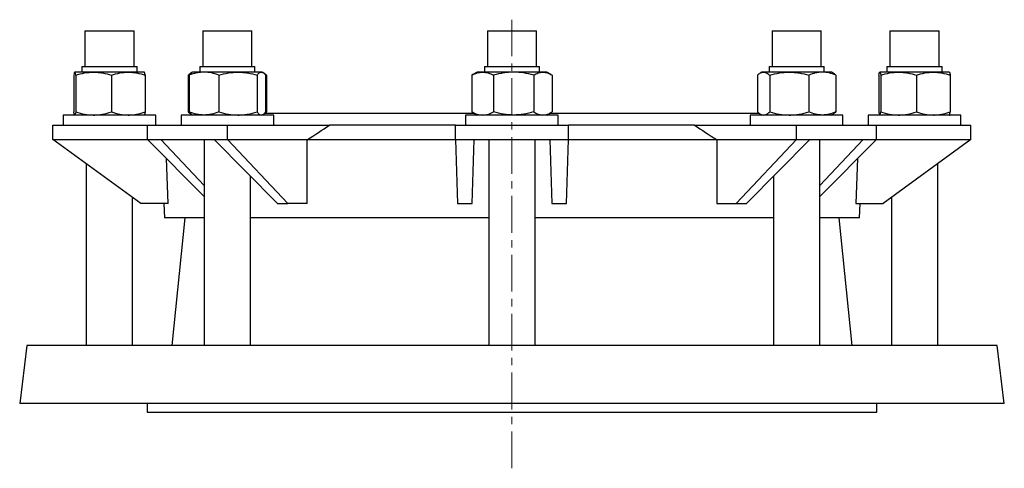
# Model space of a CAD drawing. Header units: millimetres. Extents: x -15 to 723, y -54 to 481.
# Tile 3 of 3: x 383 to 723, y 321 to 475. Entities that reach past the tile are written whole.
import ezdxf

# ---------------------------------------------------------------- set-up
doc = ezdxf.new("R2010")
doc.units = ezdxf.units.MM
doc.linetypes.add('CENTERX2', pattern=[20.32, 12.7, -2.54, 2.54, -2.54])
doc.layers.add('FORMAT', color=7, linetype='Continuous')

msp = doc.modelspace()

# ---------------------------------------------------------------- linework, layer by layer
at = {"color": 7, "linetype": 'Continuous', "lineweight": 25}
for p, q in [((405.13, 471.44), (405.13, 459.17)), ((405.13, 471.44), (419.64, 471.44)), ((419.64, 471.44), (422.13, 471.44)), ((422.13, 459.17), (422.13, 471.44)), ((445.84, 471.44), (445.84, 459.17)), ((445.84, 471.44), (462.84, 471.44)), ((462.84, 459.17), (462.84, 471.44)), ((544.13, 471.44), (544.13, 459.17)), ((544.13, 471.44), (561.13, 471.44)), ((561.13, 459.17), (561.13, 471.44)), ((642.42, 471.44), (642.42, 459.17)), ((642.42, 471.44), (659.42, 471.44)), ((659.42, 459.17), (659.42, 471.44)), ((683.13, 471.44), (683.13, 459.17)), ((683.13, 471.44), (700.13, 471.44)), ((700.13, 459.17), (700.13, 471.44)), ((404.11, 459.17), (404.11, 457.24)), ((404.11, 459.17), (420.37, 459.17)), ((420.37, 459.17), (423.16, 459.17)), ((423.16, 457.24), (423.16, 459.17)), ((444.82, 459.17), (444.82, 457.24)), ((444.82, 459.17), (463.87, 459.17)), ((463.87, 457.24), (463.87, 459.17)), ((543.11, 459.17), (543.11, 457.24)), ((543.11, 459.17), (562.16, 459.17)), ((562.16, 457.24), (562.16, 459.17)), ((641.39, 459.17), (641.39, 457.24)), ((641.39, 459.17), (660.44, 459.17)), ((660.44, 457.24), (660.44, 459.17)), ((682.11, 459.17), (682.11, 457.24)), ((682.11, 459.17), (701.16, 459.17)), ((701.16, 457.24), (701.16, 459.17)), ((401.31, 456.17), (401.31, 443.52)), ((401.63, 457.24), (401.62, 457.23)), ((401.65, 457.24), (401.63, 457.24)), ((408.14, 457.24), (401.65, 457.24)), ((401.98, 456.17), (401.98, 443.52)), ((420.13, 457.24), (408.14, 457.24)), ((414.31, 456.17), (414.31, 443.52)), ((425.63, 457.24), (420.13, 457.24)), ((425.65, 457.23), (425.63, 457.24)), ((425.95, 456.17), (425.95, 443.52)), ((440.8, 456.17), (440.8, 443.52)), ((441.15, 456.17), (441.15, 443.52)), ((442.07, 457.08), (441.74, 456.89)), ((442.34, 457.24), (442.07, 457.08)), ((446.28, 457.24), (442.34, 457.24)), ((458.01, 457.24), (446.28, 457.24)), ((451.41, 456.17), (451.41, 443.52)), ((466.07, 457.24), (458.01, 457.24)), ((464.61, 456.17), (464.61, 443.52)), ((466.34, 457.24), (466.07, 457.24)), ((466.62, 457.08), (466.34, 457.24)), ((466.95, 456.89), (466.63, 457.08)), ((467.38, 456.37), (467.89, 456.17)), ((467.54, 456.17), (467.54, 443.52)), ((467.89, 456.17), (467.89, 443.52)), ((539.14, 456.38), (538.79, 456.17)), ((538.79, 456.17), (538.79, 443.52)), ((540.63, 457.24), (539.14, 456.38)), ((542.54, 457.24), (540.63, 457.24)), ((553.22, 457.24), (542.54, 457.24)), ((546.3, 456.17), (546.3, 443.52)), ((563.3, 457.24), (553.22, 457.24)), ((560.14, 456.17), (560.14, 443.52)), ((564.63, 457.24), (563.3, 457.24)), ((566.13, 456.38), (564.63, 457.24)), ((566.47, 456.17), (566.47, 443.52)), ((637.38, 456.17), (637.38, 443.52)), ((638.92, 457.24), (638.31, 456.89)), ((639.49, 457.24), (638.92, 457.24)), ((648.38, 457.24), (639.49, 457.24)), ((641.61, 456.17), (641.61, 443.52)), ((659.81, 457.24), (648.38, 457.24)), ((655.15, 456.17), (655.15, 443.52)), ((662.92, 457.24), (659.81, 457.24)), ((663.52, 456.89), (662.92, 457.24)), ((664.46, 456.17), (664.46, 443.52)), ((679.31, 456.17), (679.31, 443.52)), ((679.63, 457.24), (679.61, 457.23)), ((679.65, 457.24), (679.63, 457.24)), ((686.14, 457.24), (679.65, 457.24)), ((679.98, 456.17), (679.98, 443.52)), ((698.13, 457.24), (686.14, 457.24)), ((692.31, 456.17), (692.31, 443.52)), ((703.63, 457.24), (698.13, 457.24)), ((703.65, 457.23), (703.63, 457.24)), ((703.95, 456.17), (703.95, 443.52)), ((397.63, 442.44), (397.63, 438.94)), ((429.63, 442.44), (397.63, 442.44)), ((401.62, 442.45), (401.63, 442.44)), ((425.63, 442.44), (425.65, 442.45)), ((429.63, 438.94), (429.63, 442.44)), ((438.34, 442.44), (438.34, 438.94)), ((470.34, 442.44), (438.34, 442.44)), ((441.74, 442.79), (442.07, 442.6)), ((442.07, 442.6), (442.34, 442.44)), ((466.34, 442.44), (466.62, 442.6)), ((539.77, 442.94), (467.05, 442.94)), ((467.38, 443.31), (467.89, 443.52)), ((470.34, 438.94), (470.34, 442.44)), ((536.63, 442.44), (536.63, 438.94)), ((568.63, 442.44), (536.63, 442.44)), ((539.14, 443.31), (538.79, 443.52)), ((539.14, 443.31), (540.63, 442.44)), ((564.63, 442.44), (566.13, 443.31)), ((638.08, 442.94), (565.5, 442.94)), ((568.63, 438.94), (568.63, 442.44)), ((634.92, 442.44), (634.92, 438.94)), ((639.04, 442.44), (634.92, 442.44)), ((638.31, 442.79), (638.92, 442.44)), ((666.92, 442.44), (639.04, 442.44)), ((662.92, 442.44), (663.52, 442.79)), ((666.92, 438.94), (666.92, 442.44)), ((675.63, 442.44), (675.63, 438.94)), ((690.81, 442.44), (675.63, 442.44)), ((679.61, 442.45), (679.63, 442.44)), ((707.63, 442.44), (690.81, 442.44)), ((703.63, 442.44), (703.65, 442.45)), ((707.63, 438.94), (707.63, 442.44)), ((394.13, 433.94), (394.13, 438.94)), ((394.13, 438.94), (426.77, 438.94)), ((426.77, 433.94), (426.77, 438.94)), ((426.77, 438.94), (454.34, 438.94)), ((454.34, 433.94), (454.34, 438.94)), ((454.34, 438.94), (489.65, 438.94)), ((533.13, 438.94), (489.65, 438.94)), ((533.13, 433.94), (533.13, 438.94)), ((533.13, 438.94), (572.13, 438.94)), ((572.13, 433.94), (572.13, 438.94)), ((615.62, 438.94), (572.13, 438.94)), ((615.62, 438.94), (650.92, 438.94)), ((650.92, 433.94), (650.92, 438.94)), ((650.92, 438.94), (678.5, 438.94)), ((678.5, 433.94), (678.5, 438.94)), ((678.5, 438.94), (711.13, 438.94)), ((711.13, 433.94), (711.13, 438.94)), ((394.13, 433.94), (426.77, 433.94)), ((424.41, 411.94), (394.13, 433.94)), ((426.77, 433.94), (431.33, 433.94)), ((426.77, 433.94), (446.34, 414.3)), ((431.33, 433.94), (449.78, 433.94)), ((446.34, 418.14), (431.33, 433.94)), ((446.34, 433.94), (446.34, 362.94)), ((449.78, 433.94), (454.34, 433.94)), ((449.78, 433.94), (471.7, 411.94)), ((475.24, 411.94), (454.34, 433.94)), ((454.34, 433.94), (481.96, 433.94)), ((481.85, 433.88), (481.96, 433.94)), ((481.94, 411.94), (481.85, 433.88)), ((533.13, 433.88), (481.85, 433.88)), ((533.13, 433.94), (539.59, 433.94)), ((533.13, 433.94), (533.86, 411.94)), ((538.86, 411.94), (539.59, 433.94)), ((539.59, 433.94), (565.67, 433.94)), ((544.63, 433.88), (539.59, 433.88)), ((544.63, 433.94), (544.63, 362.94)), ((560.63, 362.94), (560.63, 433.94)), ((565.67, 433.88), (560.63, 433.88)), ((565.67, 433.94), (572.13, 433.94)), ((565.67, 433.94), (566.4, 411.94)), ((571.4, 411.94), (572.13, 433.94)), ((623.41, 433.88), (572.13, 433.88)), ((623.31, 433.94), (650.92, 433.94)), ((623.31, 433.94), (623.41, 433.88)), ((623.41, 433.88), (623.32, 411.94)), ((650.92, 433.94), (630.02, 411.94)), ((633.56, 411.94), (655.49, 433.94)), ((650.92, 433.94), (655.49, 433.94)), ((655.49, 433.94), (673.93, 433.94)), ((658.92, 362.94), (658.92, 433.94)), ((673.93, 433.94), (658.92, 418.14)), ((658.92, 414.3), (678.5, 433.94)), ((673.93, 433.94), (678.5, 433.94)), ((678.5, 433.94), (711.13, 433.94)), ((711.13, 433.94), (680.85, 411.94)), ((405.63, 425.59), (405.63, 362.94)), ((433.89, 411.94), (433.29, 427.4)), ((671.98, 427.4), (671.38, 411.94)), ((699.63, 362.94), (699.63, 425.59)), ((462.34, 362.94), (462.34, 421.33)), ((642.92, 421.33), (642.92, 362.94)), ((421.63, 362.94), (421.63, 413.96)), ((433.89, 411.94), (424.41, 411.94)), ((432.41, 411.94), (432.63, 406.94)), ((471.7, 411.94), (475.24, 411.94)), ((481.94, 411.94), (475.24, 411.94)), ((533.86, 411.94), (538.86, 411.94)), ((566.4, 411.94), (571.4, 411.94)), ((623.32, 411.94), (630.02, 411.94)), ((630.02, 411.94), (633.56, 411.94)), ((671.38, 411.94), (680.85, 411.94)), ((672.63, 406.94), (672.85, 411.94)), ((683.63, 413.96), (683.63, 362.94)), ((446.34, 406.94), (432.63, 406.94)), ((439.63, 406.94), (435.13, 362.94)), ((544.63, 406.94), (462.34, 406.94)), ((642.92, 406.94), (560.63, 406.94)), ((672.63, 406.94), (658.92, 406.94)), ((670.13, 362.94), (665.63, 406.94)), ((385.13, 362.94), (382.63, 342.94)), ((720.13, 362.94), (385.13, 362.94)), ((722.63, 342.94), (720.13, 362.94)), ((722.63, 342.94), (382.63, 342.94)), ((426.63, 342.94), (426.63, 339.94)), ((678.63, 339.94), (678.63, 342.94)), ((426.63, 339.94), (666.46, 339.94)), ((666.46, 339.94), (678.63, 339.94))]:
    msp.add_line(p, q, dxfattribs=at)
for points, knots in [([(401.65, 457.24), (401.62, 457.24), (401.59, 457.22), (401.53, 457.12), (401.5, 457.05), (401.42, 456.76), (401.36, 456.5), (401.31, 456.17)], [0, 0, 0, 0, 0.25, 0.25, 0.5, 0.5, 1, 1, 1, 1]), ([(401.98, 456.17), (401.93, 456.5), (401.87, 456.77), (401.76, 457.14), (401.7, 457.24), (401.65, 457.24)], [0, 0, 0, 0, 0.5, 0.5, 1, 1, 1, 1]), ([(401.98, 456.17), (402.99, 456.5), (404.01, 456.77), (406.06, 457.14), (407.1, 457.24), (408.14, 457.24)], [0, 0, 0, 0, 0.5, 0.5, 1, 1, 1, 1]), ([(408.14, 457.24), (408.67, 457.24), (409.19, 457.22), (410.23, 457.12), (410.75, 457.05), (412.29, 456.77), (413.3, 456.5), (414.31, 456.17)], [0, 0, 0, 0, 0.25, 0.25, 0.5, 0.5, 1, 1, 1, 1]), ([(414.31, 456.17), (415.26, 456.5), (416.22, 456.77), (418.16, 457.14), (419.14, 457.24), (420.13, 457.24)], [0, 0, 0, 0, 0.5, 0.5, 1, 1, 1, 1]), ([(420.13, 457.24), (420.62, 457.24), (421.12, 457.22), (422.1, 457.12), (422.59, 457.05), (424.05, 456.77), (425, 456.5), (425.95, 456.17)], [0, 0, 0, 0, 0.25, 0.25, 0.5, 0.5, 1, 1, 1, 1]), ([(425.95, 456.17), (425.94, 456.25), (425.91, 456.42), (425.86, 456.66), (425.81, 456.9), (425.74, 457.09), (425.69, 457.2), (425.66, 457.22), (425.65, 457.23)], [0, 0, 0, 0, 0.140214, 0.280535, 0.481871, 0.683186, 0.886992, 1, 1, 1, 1]), ([(440.8, 456.17), (440.91, 456.28), (441.14, 456.48), (441.49, 456.74), (441.75, 456.91), (441.9, 456.98), (441.94, 456.99)], [0, 0, 0, 0, 0.3049278, 0.6099436, 0.9148011, 1, 1, 1, 1]), ([(446.28, 457.24), (445.85, 457.24), (445.41, 457.22), (444.54, 457.12), (444.11, 457.05), (442.82, 456.76), (441.98, 456.5), (441.15, 456.17)], [0, 0, 0, 0, 0.25, 0.25, 0.5, 0.5, 1, 1, 1, 1]), ([(442.07, 457.08), (442.06, 457.08), (441.98, 457.04), (441.83, 456.92), (441.6, 456.72), (441.37, 456.47), (441.22, 456.27), (441.15, 456.17)], [0, 0, 0, 0, 0.011463, 0.255253, 0.503447, 0.751754, 1, 1, 1, 1]), ([(451.41, 456.17), (450.58, 456.5), (449.72, 456.77), (448.01, 457.14), (447.15, 457.24), (446.28, 457.24)], [0, 0, 0, 0, 0.5, 0.5, 1, 1, 1, 1]), ([(451.41, 456.17), (452.49, 456.5), (453.58, 456.77), (455.78, 457.14), (456.89, 457.24), (458.01, 457.24)], [0, 0, 0, 0, 0.5, 0.5, 1, 1, 1, 1]), ([(458.01, 457.24), (458.57, 457.24), (459.13, 457.22), (460.25, 457.12), (460.8, 457.05), (462.45, 456.77), (463.53, 456.5), (464.61, 456.17)], [0, 0, 0, 0, 0.25, 0.25, 0.5, 0.5, 1, 1, 1, 1]), ([(464.61, 456.17), (464.85, 456.5), (465.09, 456.77), (465.58, 457.14), (465.82, 457.24), (466.07, 457.24)], [0, 0, 0, 0, 0.5, 0.5, 1, 1, 1, 1]), ([(466.07, 457.24), (466.2, 457.24), (466.32, 457.22), (466.57, 457.12), (466.69, 457.05), (467.06, 456.77), (467.3, 456.5), (467.54, 456.17)], [0, 0, 0, 0, 0.25, 0.25, 0.5, 0.5, 1, 1, 1, 1]), ([(467.89, 456.17), (467.77, 456.28), (467.54, 456.48), (467.23, 456.72), (467.03, 456.84), (466.95, 456.89)], [0, 0, 0, 0, 0.367317, 0.734739, 1, 1, 1, 1]), ([(538.79, 456.17), (539.41, 456.5), (540.02, 456.77), (541.27, 457.14), (541.9, 457.24), (542.54, 457.24)], [0, 0, 0, 0, 0.5, 0.5, 1, 1, 1, 1]), ([(542.54, 457.24), (542.86, 457.24), (543.18, 457.22), (543.81, 457.12), (544.13, 457.05), (545.07, 456.77), (545.68, 456.5), (546.3, 456.17)], [0, 0, 0, 0, 0.25, 0.25, 0.5, 0.5, 1, 1, 1, 1]), ([(553.22, 457.24), (552.63, 457.24), (552.04, 457.22), (550.87, 457.12), (550.28, 457.05), (548.55, 456.76), (547.41, 456.5), (546.3, 456.17)], [0, 0, 0, 0, 0.25, 0.25, 0.5, 0.5, 1, 1, 1, 1]), ([(560.14, 456.17), (559.01, 456.5), (557.86, 456.77), (555.55, 457.14), (554.39, 457.24), (553.22, 457.24)], [0, 0, 0, 0, 0.5, 0.5, 1, 1, 1, 1]), ([(560.14, 456.17), (560.65, 456.5), (561.18, 456.77), (562.23, 457.14), (562.76, 457.24), (563.3, 457.24)], [0, 0, 0, 0, 0.5, 0.5, 1, 1, 1, 1]), ([(563.3, 457.24), (563.57, 457.24), (563.84, 457.22), (564.38, 457.12), (564.64, 457.05), (565.43, 456.77), (565.95, 456.5), (566.47, 456.17)], [0, 0, 0, 0, 0.25, 0.25, 0.5, 0.5, 1, 1, 1, 1]), ([(637.38, 456.17), (637.72, 456.5), (638.07, 456.77), (638.78, 457.14), (639.13, 457.24), (639.49, 457.24)], [0, 0, 0, 0, 0.5, 0.5, 1, 1, 1, 1]), ([(639.49, 457.24), (639.67, 457.24), (639.85, 457.22), (640.21, 457.12), (640.39, 457.05), (640.92, 456.77), (641.26, 456.5), (641.61, 456.17)], [0, 0, 0, 0, 0.25, 0.25, 0.5, 0.5, 1, 1, 1, 1]), ([(641.61, 456.17), (642.72, 456.5), (643.83, 456.77), (646.09, 457.14), (647.23, 457.24), (648.38, 457.24)], [0, 0, 0, 0, 0.5, 0.5, 1, 1, 1, 1]), ([(648.38, 457.24), (648.96, 457.24), (649.53, 457.22), (650.68, 457.12), (651.24, 457.05), (652.93, 456.77), (654.05, 456.5), (655.15, 456.17)], [0, 0, 0, 0, 0.25, 0.25, 0.5, 0.5, 1, 1, 1, 1]), ([(659.81, 457.24), (659.41, 457.24), (659.02, 457.22), (658.23, 457.12), (657.83, 457.05), (656.67, 456.76), (655.91, 456.5), (655.15, 456.17)], [0, 0, 0, 0, 0.25, 0.25, 0.5, 0.5, 1, 1, 1, 1]), ([(664.46, 456.17), (663.71, 456.5), (662.93, 456.77), (661.38, 457.14), (660.59, 457.24), (659.81, 457.24)], [0, 0, 0, 0, 0.5, 0.5, 1, 1, 1, 1]), ([(664.46, 456.17), (664.35, 456.28), (664.12, 456.48), (663.81, 456.72), (663.61, 456.84), (663.52, 456.89)], [0, 0, 0, 0, 0.3673162, 0.7347384, 1, 1, 1, 1]), ([(679.31, 456.17), (679.36, 456.5), (679.42, 456.77), (679.53, 457.14), (679.59, 457.24), (679.65, 457.24)], [0, 0, 0, 0, 0.5, 0.5, 1, 1, 1, 1]), ([(679.65, 457.24), (679.67, 457.24), (679.7, 457.22), (679.76, 457.12), (679.79, 457.05), (679.87, 456.76), (679.93, 456.5), (679.98, 456.17)], [0, 0, 0, 0, 0.25, 0.25, 0.5, 0.5, 1, 1, 1, 1]), ([(679.98, 456.17), (680.99, 456.5), (682.01, 456.77), (684.06, 457.14), (685.1, 457.24), (686.14, 457.24)], [0, 0, 0, 0, 0.5, 0.5, 1, 1, 1, 1]), ([(686.14, 457.24), (686.67, 457.24), (687.19, 457.22), (688.23, 457.12), (688.75, 457.05), (690.29, 456.77), (691.3, 456.5), (692.31, 456.17)], [0, 0, 0, 0, 0.25, 0.25, 0.5, 0.5, 1, 1, 1, 1]), ([(692.31, 456.17), (693.26, 456.5), (694.22, 456.77), (696.16, 457.14), (697.14, 457.24), (698.13, 457.24)], [0, 0, 0, 0, 0.5, 0.5, 1, 1, 1, 1]), ([(698.13, 457.24), (698.62, 457.24), (699.12, 457.22), (700.1, 457.12), (700.59, 457.05), (702.05, 456.77), (703, 456.5), (703.95, 456.17)], [0, 0, 0, 0, 0.25, 0.25, 0.5, 0.5, 1, 1, 1, 1]), ([(703.65, 457.23), (703.65, 457.23), (703.67, 457.22), (703.71, 457.16), (703.77, 457.02), (703.83, 456.8), (703.89, 456.52), (703.93, 456.29), (703.95, 456.17)], [0, 0, 0, 0, 0.055464, 0.201992, 0.4005, 0.599027, 0.799505, 1, 1, 1, 1]), ([(401.62, 442.46), (401.61, 442.46), (401.59, 442.47), (401.55, 442.53), (401.49, 442.67), (401.43, 442.89), (401.37, 443.17), (401.33, 443.4), (401.31, 443.52)], [0, 0, 0, 0, 0.055464, 0.201992, 0.4005, 0.599027, 0.799505, 1, 1, 1, 1]), ([(401.98, 443.52), (401.93, 443.19), (401.87, 442.92), (401.76, 442.54), (401.7, 442.44), (401.65, 442.44)], [0, 0, 0, 0, 0.5, 0.5, 1, 1, 1, 1]), ([(401.98, 443.52), (402.99, 443.19), (404.01, 442.92), (406.06, 442.55), (407.1, 442.44), (408.14, 442.44)], [0, 0, 0, 0, 0.5, 0.5, 1, 1, 1, 1]), ([(408.14, 442.44), (408.67, 442.44), (409.19, 442.47), (410.23, 442.57), (410.75, 442.64), (412.29, 442.92), (413.3, 443.19), (414.31, 443.52)], [0, 0, 0, 0, 0.25, 0.25, 0.5, 0.5, 1, 1, 1, 1]), ([(414.31, 443.52), (415.26, 443.19), (416.22, 442.92), (418.16, 442.55), (419.14, 442.44), (420.13, 442.44)], [0, 0, 0, 0, 0.5, 0.5, 1, 1, 1, 1]), ([(420.13, 442.44), (420.62, 442.44), (421.12, 442.47), (422.1, 442.57), (422.59, 442.64), (424.05, 442.92), (425, 443.19), (425.95, 443.52)], [0, 0, 0, 0, 0.25, 0.25, 0.5, 0.5, 1, 1, 1, 1]), ([(425.95, 443.52), (425.94, 443.43), (425.91, 443.27), (425.86, 443.03), (425.81, 442.79), (425.74, 442.6), (425.69, 442.48), (425.66, 442.47), (425.65, 442.46)], [0, 0, 0, 0, 0.140214, 0.280535, 0.481871, 0.683186, 0.886992, 1, 1, 1, 1]), ([(440.8, 443.52), (440.91, 443.41), (441.14, 443.2), (441.49, 442.95), (441.75, 442.77), (441.9, 442.71), (441.94, 442.69)], [0, 0, 0, 0, 0.304928, 0.609943, 0.914801, 1, 1, 1, 1]), ([(446.28, 442.44), (445.85, 442.44), (445.41, 442.47), (444.54, 442.57), (444.11, 442.64), (442.82, 442.92), (441.98, 443.19), (441.15, 443.52)], [0, 0, 0, 0, 0.25, 0.25, 0.5, 0.5, 1, 1, 1, 1]), ([(442.07, 442.61), (442.06, 442.61), (441.98, 442.64), (441.83, 442.76), (441.6, 442.97), (441.37, 443.22), (441.22, 443.42), (441.15, 443.52)], [0, 0, 0, 0, 0.011463, 0.255253, 0.503447, 0.751754, 1, 1, 1, 1]), ([(451.41, 443.52), (450.58, 443.19), (449.72, 442.92), (448.01, 442.54), (447.15, 442.44), (446.28, 442.44)], [0, 0, 0, 0, 0.5, 0.5, 1, 1, 1, 1]), ([(451.41, 443.52), (452.49, 443.19), (453.58, 442.92), (455.78, 442.55), (456.89, 442.44), (458.01, 442.44)], [0, 0, 0, 0, 0.5, 0.5, 1, 1, 1, 1]), ([(458.01, 442.44), (458.57, 442.44), (459.13, 442.47), (460.25, 442.57), (460.8, 442.64), (462.45, 442.92), (463.53, 443.19), (464.61, 443.52)], [0, 0, 0, 0, 0.25, 0.25, 0.5, 0.5, 1, 1, 1, 1]), ([(464.61, 443.52), (464.85, 443.19), (465.09, 442.92), (465.58, 442.55), (465.82, 442.44), (466.07, 442.44)], [0, 0, 0, 0, 0.5, 0.5, 1, 1, 1, 1]), ([(466.07, 442.44), (466.2, 442.44), (466.32, 442.47), (466.57, 442.57), (466.69, 442.64), (467.06, 442.92), (467.3, 443.19), (467.54, 443.52)], [0, 0, 0, 0, 0.25, 0.25, 0.5, 0.5, 1, 1, 1, 1]), ([(467.89, 443.52), (467.77, 443.41), (467.54, 443.21), (467.31, 443.02), (467.19, 442.95), (467.19, 442.94)], [0, 0, 0, 0, 0.491531, 0.983202, 1, 1, 1, 1]), ([(538.79, 443.52), (539.41, 443.19), (540.02, 442.92), (541.27, 442.55), (541.9, 442.44), (542.54, 442.44)], [0, 0, 0, 0, 0.5, 0.5, 1, 1, 1, 1]), ([(542.54, 442.44), (542.86, 442.44), (543.18, 442.47), (543.81, 442.57), (544.13, 442.64), (545.07, 442.92), (545.68, 443.19), (546.3, 443.52)], [0, 0, 0, 0, 0.25, 0.25, 0.5, 0.5, 1, 1, 1, 1]), ([(553.22, 442.44), (552.63, 442.44), (552.04, 442.47), (550.87, 442.57), (550.28, 442.64), (548.55, 442.92), (547.41, 443.19), (546.3, 443.52)], [0, 0, 0, 0, 0.25, 0.25, 0.5, 0.5, 1, 1, 1, 1]), ([(560.14, 443.52), (559.01, 443.19), (557.86, 442.92), (555.55, 442.54), (554.39, 442.44), (553.22, 442.44)], [0, 0, 0, 0, 0.5, 0.5, 1, 1, 1, 1]), ([(560.14, 443.52), (560.65, 443.19), (561.18, 442.92), (562.23, 442.55), (562.76, 442.44), (563.3, 442.44)], [0, 0, 0, 0, 0.5, 0.5, 1, 1, 1, 1]), ([(563.3, 442.44), (563.57, 442.44), (563.84, 442.47), (564.38, 442.57), (564.64, 442.64), (565.43, 442.92), (565.95, 443.19), (566.47, 443.52)], [0, 0, 0, 0, 0.25, 0.25, 0.5, 0.5, 1, 1, 1, 1]), ([(637.38, 443.52), (637.72, 443.19), (638.07, 442.92), (638.78, 442.55), (639.13, 442.44), (639.49, 442.44)], [0, 0, 0, 0, 0.5, 0.5, 1, 1, 1, 1]), ([(639.49, 442.44), (639.67, 442.44), (639.85, 442.47), (640.21, 442.57), (640.39, 442.64), (640.92, 442.92), (641.26, 443.19), (641.61, 443.52)], [0, 0, 0, 0, 0.25, 0.25, 0.5, 0.5, 1, 1, 1, 1]), ([(641.61, 443.52), (642.72, 443.19), (643.83, 442.92), (646.09, 442.55), (647.23, 442.44), (648.38, 442.44)], [0, 0, 0, 0, 0.5, 0.5, 1, 1, 1, 1]), ([(648.38, 442.44), (648.96, 442.44), (649.53, 442.47), (650.68, 442.57), (651.24, 442.64), (652.93, 442.92), (654.05, 443.19), (655.15, 443.52)], [0, 0, 0, 0, 0.25, 0.25, 0.5, 0.5, 1, 1, 1, 1]), ([(659.81, 442.44), (659.41, 442.44), (659.02, 442.47), (658.23, 442.57), (657.83, 442.64), (656.67, 442.92), (655.91, 443.19), (655.15, 443.52)], [0, 0, 0, 0, 0.25, 0.25, 0.5, 0.5, 1, 1, 1, 1]), ([(664.46, 443.52), (663.71, 443.19), (662.93, 442.92), (661.38, 442.54), (660.59, 442.44), (659.81, 442.44)], [0, 0, 0, 0, 0.5, 0.5, 1, 1, 1, 1]), ([(664.46, 443.52), (664.35, 443.41), (664.12, 443.2), (663.81, 442.96), (663.61, 442.85), (663.52, 442.8)], [0, 0, 0, 0, 0.367316, 0.734738, 1, 1, 1, 1]), ([(679.31, 443.52), (679.32, 443.43), (679.35, 443.27), (679.4, 443.03), (679.46, 442.79), (679.52, 442.6), (679.57, 442.48), (679.61, 442.47), (679.62, 442.46)], [0, 0, 0, 0, 0.1402141, 0.2805351, 0.4818712, 0.6831864, 0.8869922, 1, 1, 1, 1]), ([(679.65, 442.44), (679.67, 442.44), (679.7, 442.47), (679.76, 442.57), (679.79, 442.64), (679.87, 442.92), (679.93, 443.19), (679.98, 443.52)], [0, 0, 0, 0, 0.25, 0.25, 0.5, 0.5, 1, 1, 1, 1]), ([(679.98, 443.52), (680.99, 443.19), (682.01, 442.92), (684.06, 442.55), (685.1, 442.44), (686.14, 442.44)], [0, 0, 0, 0, 0.5, 0.5, 1, 1, 1, 1]), ([(686.14, 442.44), (686.67, 442.44), (687.19, 442.47), (688.23, 442.57), (688.75, 442.64), (690.29, 442.92), (691.3, 443.19), (692.31, 443.52)], [0, 0, 0, 0, 0.25, 0.25, 0.5, 0.5, 1, 1, 1, 1]), ([(692.31, 443.52), (693.26, 443.19), (694.22, 442.92), (696.16, 442.55), (697.14, 442.44), (698.13, 442.44)], [0, 0, 0, 0, 0.5, 0.5, 1, 1, 1, 1]), ([(698.13, 442.44), (698.62, 442.44), (699.12, 442.47), (700.1, 442.57), (700.59, 442.64), (702.05, 442.92), (703, 443.19), (703.95, 443.52)], [0, 0, 0, 0, 0.25, 0.25, 0.5, 0.5, 1, 1, 1, 1]), ([(703.65, 442.46), (703.65, 442.46), (703.67, 442.47), (703.71, 442.53), (703.77, 442.67), (703.83, 442.89), (703.89, 443.17), (703.93, 443.4), (703.95, 443.52)], [0, 0, 0, 0, 0.055464, 0.201992, 0.4005, 0.599027, 0.799505, 1, 1, 1, 1])]:
    msp.add_open_spline(points, degree=3, knots=knots, dxfattribs=at)
for points in [[(481.96, 433.94), (484.52, 435.61), (487.08, 437.28), (489.65, 438.94)], [(615.62, 438.94), (618.18, 437.28), (620.74, 435.61), (623.31, 433.94)]]:
    msp.add_open_spline(points, degree=3, dxfattribs=at)
at = {"layer": 'FORMAT', "linetype": 'CENTERX2', "lineweight": 18}
msp.add_line((552.63, 320.55), (552.63, 475.33), dxfattribs=at)

doc.saveas('drawing.dxf')
